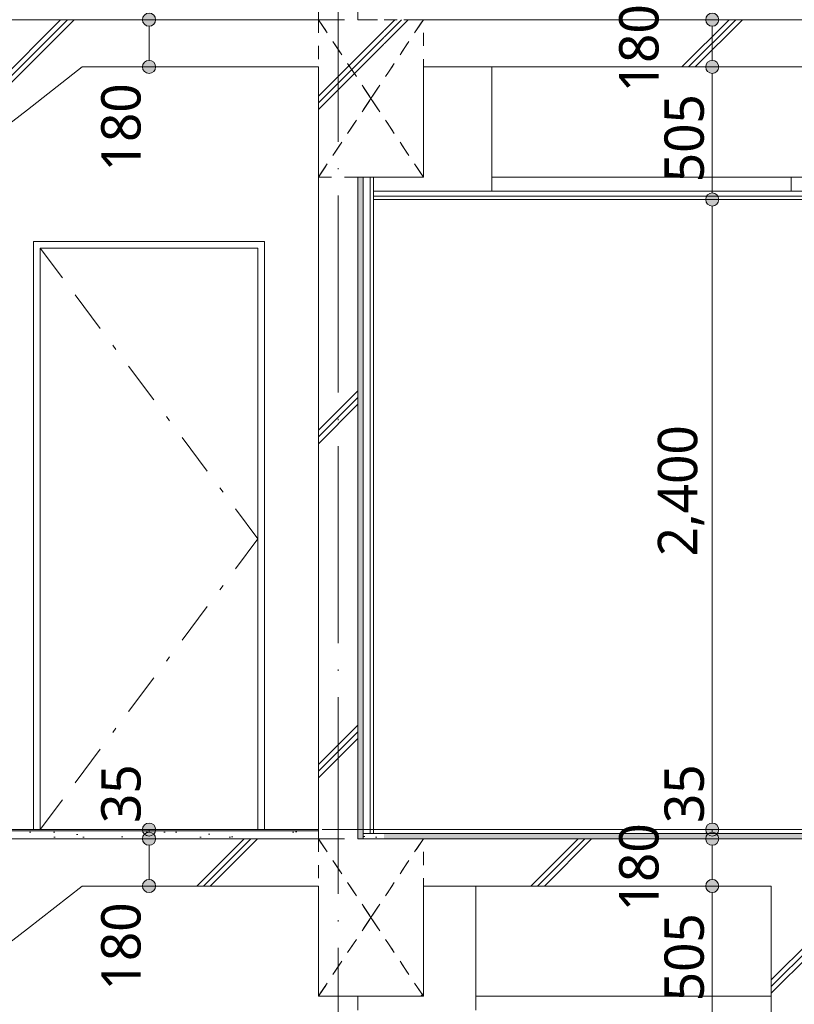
# Model space of a CAD drawing. Header units: millimetres. Extents: x 0 to 841, y 0 to 1188.
# Tile 9 of 98: x 192 to 251, y 263 to 338. Entities that reach past the tile are written whole.
import ezdxf
from ezdxf.xclip import XClip

# ---------------------------------------------------------------- set-up
doc = ezdxf.new("R2010")
doc.units = ezdxf.units.MM
doc.header["$MEASUREMENT"] = 0
doc.header["$XCLIPFRAME"] = 0
for name, pattern in [('Wipeout_Contour', [1000, 0, -1000]), ('二倍長一点鎖線', [10.5, 5, -2, 1.5, -2]), ('通り芯', [19, 15, -2, 0, -2]), ('ＪＷ点線１', [2, 1, -1])]:
    doc.linetypes.add(name, pattern=pattern)
for name, color, linetype in [('スラブ', 7, 'Continuous'), ('壁-躯体', 7, 'Continuous'), ('天井', 7, 'Continuous'), ('寸法', 7, 'Continuous'), ('床', 7, 'Continuous'), ('梁', 7, 'Continuous'), ('階段', 7, 'Continuous')]:
    doc.layers.add(name, color=color, linetype=linetype)
for name, color, linetype, lineweight, true_color in [('スラブ_ペン_番号__169', 253, 'Continuous', 5, 0xaaaaaa), ('壁-躯体_ペン_番号__161', 251, 'Continuous', 5, 0x6a6a6a), ('壁-躯体_ペン_番号__169', 253, 'Continuous', 5, 0xaaaaaa), ('壁-躯体_ペン_番号__174', 253, 'Continuous', 5, 0xaaaaaa), ('壁-躯体_ペン_番号__63', 251, 'Continuous', 5, 0x6a6a6a), ('壁-躯体_ペン_番号__85', 251, 'Continuous', 5, 0x6a6a6a), ('壁-躯体_ペン_番号__87', 251, 'Continuous', 5, 0x6a6a6a), ('天井_ペン_番号__161', 251, 'Continuous', 5, 0x6a6a6a), ('寸法_ペン_番号__85', 251, 'Continuous', 5, 0x6a6a6a), ('床_ペン_番号__161', 251, 'Continuous', 5, 0x6a6a6a), ('床_ペン_番号__169', 253, 'Continuous', 5, 0xaaaaaa), ('柱_ペン_番号__88', 251, 'Continuous', 5, 0x6a6a6a), ('梁_ペン_番号__169', 253, 'Continuous', 5, 0xaaaaaa), ('梁_ペン_番号__90', 251, 'Continuous', 5, 0x6a6a6a), ('線_ペン_番号__85', 251, 'Continuous', 5, 0x6a6a6a), ('階段_ペン_番号__169', 253, 'Continuous', 5, 0xaaaaaa)]:
    doc.layers.add(name, color=color, linetype=linetype, lineweight=lineweight, true_color=true_color)
for name, color, linetype, lineweight in [('スラブ_ペン_番号__29', 7, 'Continuous', 15), ('壁-躯体_ペン_番号__141', 7, 'Continuous', 15), ('壁-躯体_ペン_番号__27', 7, 'Continuous', 15), ('天井_ペン_番号__141', 7, 'Continuous', 15), ('寸法_ペン_番号__45', 7, 'Continuous', 13), ('寸法_ペン_番号__46', 7, 'Continuous', 13), ('床_ペン_番号__141', 7, 'Continuous', 15), ('梁_ペン_番号__30', 7, 'Continuous', 15), ('梁_ペン_番号__41', 7, 'Continuous', 13), ('通り芯_ペン_番号__139', 8, 'Continuous', 5), ('階段_ペン_番号__31', 7, 'Continuous', 15)]:
    doc.layers.add(name, color=color, linetype=linetype, lineweight=lineweight)
doc.styles.add('GENERATED_STYLE_1', font='meiryo.ttc')
pattern_1 = [(45, (121.78, 213.639), (-12.7279, 12.7279), []), (45, (121.525, 213.894), (-12.7279, 12.7279), []), (45, (121.27, 214.148), (-12.7279, 12.7279), [])]
pattern_2 = [(45, (121.7799, 217.139), (-1.113693, 1.113693), [0, -1.05, 0, -1.575]), (110, (125.2799, 217.139), (1.480016, 0.538682), [0, -0.77, 0, -1.33])]

# ---------------------------------------------------------------- blocks, each defined once
blk = doc.blocks.new('*X87')
at = {"layer": '壁-躯体_ペン_番号__174', "linetype": 'Continuous', "lineweight": 5, "true_color": 0xaaaaaa}
blk.add_hatch(color=253, dxfattribs=at).paths.add_polyline_path([(217.68, 326.439), (217.28, 326.439), (217.28, 276.039), (217.68, 276.039)])
blk = doc.blocks.new('図面_7_7', base_point=(216.78, 313.239))
at = {"layer": '壁-躯体_ペン_番号__63', "color": 251, "linetype": 'Continuous', "lineweight": 5, "true_color": 0x6a6a6a}
for p, q in [((202.939, 307.883), (202.699, 308.203)), ((205.818, 304.042), (203.899, 306.603)), ((207.017, 302.442), (206.777, 302.762)), ((209.68, 298.889), (207.977, 301.162)), ((209.68, 298.889), (207.977, 296.616)), ((207.017, 295.336), (206.777, 295.016)), ((205.818, 293.736), (203.899, 291.175)), ((202.939, 289.895), (202.699, 289.574)), ((201.74, 288.294), (199.821, 285.733)), ((198.861, 284.453), (198.621, 284.133)), ((197.662, 282.853), (195.743, 280.292))]:
    blk.add_line(p, q, dxfattribs=at)
at = {"layer": '寸法_ペン_番号__85', "color": 251, "linetype": 'Continuous', "lineweight": 5, "true_color": 0x6a6a6a}
for p, q in [((244.28, 324.239), (244.28, 277.239)), ((244.28, 271.939), (244.28, 262.839))]:
    blk.add_line(p, q, dxfattribs=at)
at = {"layer": '梁_ペン_番号__90', "color": 251, "linetype": 'Continuous', "lineweight": 5, "true_color": 0x6a6a6a}
blk.add_line((227.48, 326.439), (318.38, 326.439), dxfattribs=at)
at = {"layer": '寸法_ペン_番号__46', "color": 7, "linetype": 'Continuous', "lineweight": 13, "char_height": 3, "attachment_point": 7, "rotation": 90, "style": 'GENERATED_STYLE_1'}
for s, insert, width in [('\\A1;{\\pql;\\fMeiryo|b0|i0|c128|p0;\\W1.000000;505}', (243.68, 326.062), 7.45314), ('\\A1;{\\pql;\\fMeiryo|b0|i0|c128|p0;\\W1.000000;2,400}', (243.68, 297.556), 11.334), ('\\A1;{\\pql;\\fMeiryo|b0|i0|c128|p0;\\W1.000000;35}', (200.78, 277.239), 4.96878), ('\\A1;{\\pql;\\fMeiryo|b0|i0|c128|p0;\\W1.000000;35}', (243.68, 277.239), 4.96878), ('\\A1;{\\pql;\\fMeiryo|b0|i0|c128|p0;\\W1.000000;505}', (243.68, 263.662), 7.45314)]:
    blk.add_mtext(s, dxfattribs=dict(at, insert=insert, width=width))
at = {"color": 254, "linetype": 'Wipeout_Contour', "lineweight": 0, "ltscale": 1483.298762}
blk.add_wipeout([(214.28, 326.439), (214.28, 276.039), (217.28, 276.039), (217.28, 326.439)], dxfattribs=at).dxf.layer = '壁-躯体'
at = {"color": 254, "linetype": 'Wipeout_Contour', "lineweight": 0, "ltscale": 1489.957535}
blk.add_wipeout([(218.23, 326.439), (218.23, 276.439), (218.48, 276.439), (218.48, 326.439)], dxfattribs=at).dxf.layer = '壁-躯体'
at = {"color": 254, "linetype": 'Wipeout_Contour', "lineweight": 0, "ltscale": 1397.942805}
blk.add_wipeout([(248.78, 213.639), (251.78, 213.639), (251.78, 272.439), (248.78, 272.439)], dxfattribs=at).dxf.layer = '壁-躯体'
at = {"color": 254, "linetype": 'Wipeout_Contour', "lineweight": 0, "ltscale": 15255.492816}
blk.add_wipeout([(189.573, 338.439), (190.061, 334.539), (184.573, 334.539), (185.061, 330.639), (179.573, 330.639), (180.061, 326.739), (174.573, 326.739), (175.061, 322.839), (169.573, 322.839), (170.061, 318.939), (164.573, 318.939), (165.061, 315.039), (159.573, 315.039), (160.061, 311.139), (154.573, 311.139), (155.061, 307.239), (153.78, 307.239), (153.78, 303.639), (156.299, 303.639), (157.113, 304.274), (158.78, 305.574), (160.447, 306.874), (162.113, 308.174), (163.78, 309.474), (165.447, 310.774), (167.113, 312.074), (168.78, 313.374), (170.447, 314.674), (172.113, 315.974), (173.78, 317.274), (175.447, 318.574), (177.113, 319.874), (178.78, 321.174), (180.447, 322.474), (182.113, 323.774), (183.78, 325.074), (185.447, 326.374), (187.113, 327.674), (188.78, 328.974), (190.447, 330.274), (192.113, 331.574), (200.914, 338.439)], dxfattribs=at).dxf.layer = '階段'
at = {"layer": '壁-躯体_ペン_番号__169', "linetype": 'Continuous', "lineweight": 5, "true_color": 0xaaaaaa}
h = blk.add_hatch(dxfattribs=at)
h.set_pattern_fill('コンクリート_構造2_0007', color=253, style=0, pattern_type=2)
h.set_pattern_definition(pattern_1)
h.paths.add_polyline_path([(214.28, 326.439), (214.28, 276.039), (217.28, 276.039), (217.28, 326.439)])
h = blk.add_hatch(dxfattribs=at)
h.set_pattern_fill('コンクリート_構造2_0007', color=253, style=0, pattern_type=2)
h.set_pattern_definition(pattern_1)
h.paths.add_polyline_path([(248.78, 213.639), (251.78, 213.639), (251.78, 272.439), (248.78, 272.439)])
at = {"layer": '階段_ペン_番号__169', "linetype": 'Continuous', "lineweight": 5, "true_color": 0xaaaaaa}
h = blk.add_hatch(dxfattribs=at)
h.set_pattern_fill('コンクリート_構造2_0007', color=253, style=0, pattern_type=2)
h.set_pattern_definition(pattern_1)
h.paths.add_polyline_path([(189.573, 338.439), (190.061, 334.539), (184.573, 334.539), (185.061, 330.639), (179.573, 330.639), (180.061, 326.739), (174.573, 326.739), (175.061, 322.839), (169.573, 322.839), (170.061, 318.939), (164.573, 318.939), (165.061, 315.039), (159.573, 315.039), (160.061, 311.139), (154.573, 311.139), (155.061, 307.239), (153.78, 307.239), (153.78, 303.639), (156.299, 303.639), (157.113, 304.274), (158.78, 305.574), (160.447, 306.874), (162.113, 308.174), (163.78, 309.474), (165.447, 310.774), (167.113, 312.074), (168.78, 313.374), (170.447, 314.674), (172.113, 315.974), (173.78, 317.274), (175.447, 318.574), (177.113, 319.874), (178.78, 321.174), (180.447, 322.474), (182.113, 323.774), (183.78, 325.074), (185.447, 326.374), (187.113, 327.674), (188.78, 328.974), (190.447, 330.274), (192.113, 331.574), (200.914, 338.439)])
at = {"layer": '壁-躯体_ペン_番号__63', "color": 251, "linetype": 'Continuous', "lineweight": 5, "true_color": 0x6a6a6a}
for p, q in [((210.18, 321.539), (192.58, 321.539)), ((194.783, 318.766), (193.08, 321.039)), ((193.08, 321.039), (209.68, 321.039)), ((197.662, 314.925), (195.743, 317.486)), ((198.861, 313.325), (198.621, 313.645)), ((201.74, 309.484), (199.821, 312.045))]:
    blk.add_line(p, q, dxfattribs=at)
at = {"layer": '梁_ペン_番号__90', "color": 251, "linetype": 'Continuous', "lineweight": 5, "true_color": 0x6a6a6a}
blk.add_line((226.28, 264.039), (248.78, 264.039), dxfattribs=at)
at = {"layer": '寸法_ペン_番号__46', "color": 7, "linetype": 'Continuous', "lineweight": 13, "insert": (200.78, 326.886), "char_height": 3, "width": 7.45314, "attachment_point": 7, "rotation": 90, "style": 'GENERATED_STYLE_1'}
blk.add_mtext('\\A1;{\\pql;\\fMeiryo|b0|i0|c128|p0;\\W1.000000;180}', dxfattribs=at)
at = {"color": 254, "linetype": 'Wipeout_Contour', "lineweight": 0, "ltscale": 1489.017259}
blk.add_wipeout([(217.68, 326.439), (217.68, 276.439), (218.23, 276.439), (218.23, 326.439)], dxfattribs=at).dxf.layer = '壁-躯体'
at = {"color": 254, "linetype": 'Wipeout_Contour', "lineweight": 0, "ltscale": 1487.273287}
blk.add_wipeout([(217.68, 326.439), (217.28, 326.439), (217.28, 276.039), (217.68, 276.039)], dxfattribs=at).dxf.layer = '壁-躯体'
at = {"color": 254, "linetype": 'Wipeout_Contour', "lineweight": 0, "ltscale": 1566.882883}
blk.add_wipeout([(219.28, 324.989), (218.48, 324.989), (218.48, 324.739), (219.28, 324.739)], dxfattribs=at).dxf.layer = '天井'
at = {"color": 254, "linetype": 'Wipeout_Contour', "lineweight": 0, "ltscale": 1368.720018}
blk.add_wipeout([(188.792, 276.639), (188.868, 276.039), (214.28, 276.039), (214.28, 276.639)], dxfattribs=at).dxf.layer = '床'
at = {"layer": '床_ペン_番号__169', "linetype": 'Continuous', "lineweight": 5, "true_color": 0xaaaaaa}
h = blk.add_hatch(dxfattribs=at)
h.set_pattern_fill('切石_0007', color=253, style=0, pattern_type=2)
h.set_pattern_definition(pattern_2)
h.paths.add_polyline_path([(188.792, 276.639), (188.868, 276.039), (214.28, 276.039), (214.28, 276.639)])
at = {"layer": '壁-躯体', "color": 7, "linetype": 'Continuous', "lineweight": 5}
blk.add_blockref('*X87', (0, 0), dxfattribs=at)
at = {"color": 254, "linetype": 'Wipeout_Contour', "lineweight": 0, "ltscale": 1693.505102}
blk.add_wipeout([(219.28, 324.989), (219.28, 324.739), (318.38, 324.739), (318.38, 324.989)], dxfattribs=at).dxf.layer = '天井'
at = {"color": 254, "linetype": 'Wipeout_Contour', "lineweight": 0, "ltscale": 1567.927871}
blk.add_wipeout([(219.28, 325.369), (218.48, 325.369), (218.48, 324.989), (219.28, 324.989)], dxfattribs=at).dxf.layer = '天井'
at = {"color": 254, "linetype": 'Wipeout_Contour', "lineweight": 0, "ltscale": 1369.803888}
blk.add_wipeout([(188.78, 276.739), (188.792, 276.639), (214.28, 276.639), (214.28, 276.739)], dxfattribs=at).dxf.layer = '床'
at = {"color": 254, "linetype": 'Wipeout_Contour', "lineweight": 0, "ltscale": 1761.525368}
blk.add_wipeout([(218.48, 276.439), (217.68, 276.439), (217.68, 276.039), (219.28, 276.039), (219.28, 276.439)], dxfattribs=at).dxf.layer = '床'
at = {"color": 254, "linetype": 'Wipeout_Contour', "lineweight": 0, "ltscale": 1587.554966}
blk.add_wipeout([(219.28, 338.439), (214.28, 338.439), (214.28, 326.439), (219.28, 326.439)], dxfattribs=at).dxf.layer = '梁'
at = {"color": 254, "linetype": 'Wipeout_Contour', "lineweight": 0, "ltscale": 13010.790176}
blk.add_wipeout([(189.573, 276.039), (190.061, 272.139), (184.573, 272.139), (185.061, 268.239), (179.573, 268.239), (180.061, 264.339), (174.573, 264.339), (175.061, 260.439), (169.573, 260.439), (170.061, 256.539), (164.573, 256.539), (165.061, 252.639), (159.573, 252.639), (160.061, 248.739), (154.573, 248.739), (155.061, 244.839), (153.78, 244.839), (153.78, 241.239), (156.299, 241.239), (157.113, 241.874), (158.78, 243.174), (160.447, 244.474), (162.113, 245.774), (163.78, 247.074), (165.447, 248.374), (167.113, 249.674), (168.78, 250.974), (170.447, 252.274), (172.113, 253.574), (173.78, 254.874), (175.447, 256.174), (177.113, 257.474), (178.78, 258.774), (180.447, 260.074), (182.113, 261.374), (183.78, 262.674), (185.447, 263.974), (187.113, 265.274), (188.78, 266.574), (190.447, 267.874), (192.113, 269.174), (200.914, 276.039)], dxfattribs=at).dxf.layer = '階段'
at = {"layer": '床_ペン_番号__169', "linetype": 'Continuous', "lineweight": 5, "true_color": 0xaaaaaa}
h = blk.add_hatch(dxfattribs=at)
h.set_pattern_fill('切石_0007', color=253, style=0, pattern_type=2)
h.set_pattern_definition(pattern_2)
h.paths.add_polyline_path([(218.48, 276.439), (217.68, 276.439), (217.68, 276.039), (219.28, 276.039), (219.28, 276.439)])
at = {"layer": '梁_ペン_番号__169', "linetype": 'Continuous', "lineweight": 5, "true_color": 0xaaaaaa}
h = blk.add_hatch(dxfattribs=at)
h.set_pattern_fill('コンクリート_構造2_0007', color=253, style=0, pattern_type=2)
h.set_pattern_definition(pattern_1)
h.paths.add_polyline_path([(219.28, 338.439), (214.28, 338.439), (214.28, 326.439), (219.28, 326.439)])
at = {"layer": '階段_ペン_番号__169', "linetype": 'Continuous', "lineweight": 5, "true_color": 0xaaaaaa}
h = blk.add_hatch(dxfattribs=at)
h.set_pattern_fill('コンクリート_構造2_0007', color=253, style=0, pattern_type=2)
h.set_pattern_definition(pattern_1)
h.paths.add_polyline_path([(189.573, 276.039), (190.061, 272.139), (184.573, 272.139), (185.061, 268.239), (179.573, 268.239), (180.061, 264.339), (174.573, 264.339), (175.061, 260.439), (169.573, 260.439), (170.061, 256.539), (164.573, 256.539), (165.061, 252.639), (159.573, 252.639), (160.061, 248.739), (154.573, 248.739), (155.061, 244.839), (153.78, 244.839), (153.78, 241.239), (156.299, 241.239), (157.113, 241.874), (158.78, 243.174), (160.447, 244.474), (162.113, 245.774), (163.78, 247.074), (165.447, 248.374), (167.113, 249.674), (168.78, 250.974), (170.447, 252.274), (172.113, 253.574), (173.78, 254.874), (175.447, 256.174), (177.113, 257.474), (178.78, 258.774), (180.447, 260.074), (182.113, 261.374), (183.78, 262.674), (185.447, 263.974), (187.113, 265.274), (188.78, 266.574), (190.447, 267.874), (192.113, 269.174), (200.914, 276.039)])
at = {"layer": '壁-躯体_ペン_番号__141', "color": 7, "linetype": 'Continuous', "lineweight": 15}
blk.add_line((217.28, 388.839), (217.28, 338.439), dxfattribs=at)
at = {"layer": '壁-躯体_ペン_番号__63', "color": 251, "linetype": 'Continuous', "lineweight": 5, "true_color": 0x6a6a6a}
for p, q in [((192.58, 321.539), (192.58, 276.739)), ((210.18, 276.739), (210.18, 321.539)), ((193.08, 276.739), (193.08, 321.039)), ((209.68, 321.039), (209.68, 276.739)), ((194.783, 279.012), (193.08, 276.739))]:
    blk.add_line(p, q, dxfattribs=at)
at = {"layer": '寸法_ペン_番号__85', "color": 251, "linetype": 'Continuous', "lineweight": 5, "true_color": 0x6a6a6a}
blk.add_line((201.38, 276.739), (201.38, 276.539), dxfattribs=at)
at = {"layer": '床_ペン_番号__141', "color": 7, "linetype": 'Continuous', "lineweight": 15}
blk.add_line((214.28, 276.739), (188.78, 276.739), dxfattribs=at)
at = {"layer": '床_ペン_番号__161', "color": 251, "linetype": 'Continuous', "lineweight": 5, "true_color": 0x6a6a6a}
blk.add_line((214.28, 276.639), (188.792, 276.639), dxfattribs=at)
at = {"layer": '梁_ペン_番号__30', "color": 7, "linetype": 'Continuous', "lineweight": 15}
for p, q in [((217.68, 338.439), (217.28, 338.439)), ((217.68, 326.439), (217.28, 326.439))]:
    blk.add_line(p, q, dxfattribs=at)
at = {"layer": '梁_ペン_番号__41', "color": 7, "linetype": 'ＪＷ点線１', "lineweight": 13}
for p, q in [((218.28, 332.439), (214.28, 326.439)), ((214.28, 326.439), (218.28, 332.439))]:
    blk.add_line(p, q, dxfattribs=at)
at = {"layer": '寸法_ペン_番号__46', "color": 7, "linetype": 'Continuous', "lineweight": 13, "insert": (200.78, 264.486), "char_height": 3, "width": 7.45314, "attachment_point": 7, "rotation": 90, "style": 'GENERATED_STYLE_1'}
blk.add_mtext('\\A1;{\\pql;\\fMeiryo|b0|i0|c128|p0;\\W1.000000;180}', dxfattribs=at)
at = {"color": 254, "linetype": 'Wipeout_Contour', "lineweight": 0, "ltscale": 1694.477389}
blk.add_wipeout([(219.28, 325.369), (219.28, 324.989), (318.38, 324.989), (318.38, 325.369)], dxfattribs=at).dxf.layer = '天井'
at = {"layer": '寸法', "linetype": 'Continuous', "lineweight": 0, "true_color": 0x000000}
blk.add_hatch(color=18, dxfattribs=at).paths.add_polyline_path([(243.78, 324.739), (243.818, 324.548), (243.926, 324.385), (244.089, 324.277), (244.28, 324.239), (244.471, 324.277), (244.633, 324.385), (244.742, 324.548), (244.78, 324.739), (244.742, 324.93), (244.633, 325.093), (244.471, 325.201), (244.28, 325.239), (244.089, 325.201), (243.926, 325.093), (243.818, 324.93)])
at = {"layer": '壁-躯体_ペン_番号__87', "color": 251, "linetype": 'Continuous', "lineweight": 5, "true_color": 0x6a6a6a}
blk.add_line((250.28, 325.369), (250.28, 326.439), dxfattribs=at)
at = {"layer": '天井_ペン_番号__141', "color": 7, "linetype": 'Continuous', "lineweight": 15, "flags": 128}
blk.add_lwpolyline([(299.08, 324.739), (219.28, 324.739), (218.48, 324.739)], dxfattribs=at)
at = {"layer": '天井_ペン_番号__161', "color": 251, "linetype": 'Continuous', "lineweight": 5, "true_color": 0x6a6a6a, "flags": 128}
for points in [[(318.38, 325.369), (219.28, 325.369), (218.48, 325.369)], [(318.38, 324.989), (219.28, 324.989), (218.48, 324.989)]]:
    blk.add_lwpolyline(points, dxfattribs=at)
at = {"layer": '寸法_ペン_番号__45', "color": 7, "linetype": 'Continuous', "lineweight": 13}
blk.add_circle((244.28, 324.739), 0.5, dxfattribs=at)
at = {"layer": '寸法_ペン_番号__85', "color": 251, "linetype": 'Continuous', "lineweight": 5, "true_color": 0x6a6a6a}
blk.add_line((244.28, 334.339), (244.28, 325.239), dxfattribs=at)
at = {"color": 254, "linetype": 'Wipeout_Contour', "lineweight": 0, "ltscale": 1579.670667}
blk.add_wipeout([(214.28, 338.439), (200.914, 338.439), (196.299, 334.839), (214.28, 334.839)], dxfattribs=at).dxf.layer = 'スラブ'
at = {"color": 254, "linetype": 'Wipeout_Contour', "lineweight": 0, "ltscale": 2395.379108}
blk.add_wipeout([(318.38, 276.439), (219.28, 276.439), (219.28, 276.039), (320.18, 276.039), (320.18, 276.439), (319.93, 276.439)], dxfattribs=at).dxf.layer = '床'
at = {"color": 254, "linetype": 'Wipeout_Contour', "lineweight": 0, "ltscale": 1596.339809}
blk.add_wipeout([(222.28, 338.439), (219.28, 338.439), (219.28, 326.439), (222.28, 326.439)], dxfattribs=at).dxf.layer = '梁'
at = {"layer": 'スラブ_ペン_番号__169', "linetype": 'Continuous', "lineweight": 5, "true_color": 0xaaaaaa}
h = blk.add_hatch(dxfattribs=at)
h.set_pattern_fill('コンクリート_構造2_0007', color=253, style=0, pattern_type=2)
h.set_pattern_definition(pattern_1)
h.paths.add_polyline_path([(214.28, 338.439), (200.914, 338.439), (196.299, 334.839), (214.28, 334.839)])
at = {"layer": '寸法', "linetype": 'Continuous', "lineweight": 0, "true_color": 0x000000}
for points in [[(200.88, 338.439), (200.918, 338.248), (201.026, 338.085), (201.189, 337.977), (201.38, 337.939), (201.571, 337.977), (201.733, 338.085), (201.842, 338.248), (201.88, 338.439), (201.842, 338.63), (201.733, 338.793), (201.571, 338.901), (201.38, 338.939), (201.189, 338.901), (201.026, 338.793), (200.918, 338.63)], [(200.88, 334.839), (200.918, 334.648), (201.026, 334.485), (201.189, 334.377), (201.38, 334.339), (201.571, 334.377), (201.733, 334.485), (201.842, 334.648), (201.88, 334.839), (201.842, 335.03), (201.733, 335.193), (201.571, 335.301), (201.38, 335.339), (201.189, 335.301), (201.026, 335.193), (200.918, 335.03)]]:
    blk.add_hatch(color=18, dxfattribs=at).paths.add_polyline_path(points)
at = {"layer": '床_ペン_番号__169', "linetype": 'Continuous', "lineweight": 5, "true_color": 0xaaaaaa}
h = blk.add_hatch(dxfattribs=at)
h.set_pattern_fill('切石_0007', color=253, style=0, pattern_type=2)
h.set_pattern_definition(pattern_2)
h.paths.add_polyline_path([(318.38, 276.439), (219.28, 276.439), (219.28, 276.039), (320.18, 276.039), (320.18, 276.439), (319.93, 276.439)])
at = {"layer": '梁_ペン_番号__169', "linetype": 'Continuous', "lineweight": 5, "true_color": 0xaaaaaa}
h = blk.add_hatch(dxfattribs=at)
h.set_pattern_fill('コンクリート_構造2_0007', color=253, style=0, pattern_type=2)
h.set_pattern_definition(pattern_1)
h.paths.add_polyline_path([(222.28, 338.439), (219.28, 338.439), (219.28, 326.439), (222.28, 326.439)])
at = {"layer": 'スラブ_ペン_番号__29', "color": 7, "linetype": 'Continuous', "lineweight": 15}
for p, q in [((214.28, 338.439), (200.914, 338.439)), ((214.28, 334.839), (196.299, 334.839))]:
    blk.add_line(p, q, dxfattribs=at)
at = {"layer": '壁-躯体_ペン_番号__141', "color": 7, "linetype": 'Continuous', "lineweight": 15}
blk.add_line((214.28, 388.839), (214.28, 338.439), dxfattribs=at)
at = {"layer": '寸法_ペン_番号__45', "color": 7, "linetype": 'Continuous', "lineweight": 13}
for centre in [(201.38, 338.439), (201.38, 334.839)]:
    blk.add_circle(centre, 0.5, dxfattribs=at)
at = {"layer": '寸法_ペン_番号__85', "color": 251, "linetype": 'Continuous', "lineweight": 5, "true_color": 0x6a6a6a}
blk.add_line((201.38, 337.939), (201.38, 335.339), dxfattribs=at)
at = {"layer": '梁_ペン_番号__30', "color": 7, "linetype": 'Continuous', "lineweight": 15}
blk.add_line((214.28, 334.839), (214.28, 326.439), dxfattribs=at)
at = {"layer": '梁_ペン_番号__30', "color": 7, "linetype": 'Continuous', "lineweight": 15, "flags": 128}
blk.add_lwpolyline([(222.28, 326.439), (219.28, 326.439), (217.68, 326.439)], dxfattribs=at)
at = {"layer": '梁_ペン_番号__41', "color": 7, "linetype": 'ＪＷ点線１', "lineweight": 13}
for p, q in [((214.28, 338.439), (218.28, 332.439)), ((214.28, 338.439), (214.28, 326.439)), ((218.28, 332.439), (214.28, 338.439)), ((222.28, 326.439), (218.28, 332.439)), ((218.28, 332.439), (222.28, 326.439)), ((214.28, 326.439), (222.28, 326.439))]:
    blk.add_line(p, q, dxfattribs=at)
at = {"layer": '階段_ペン_番号__31', "color": 7, "linetype": 'Continuous', "lineweight": 15}
blk.add_line((200.914, 338.439), (189.573, 338.439), dxfattribs=at)
at = {"layer": '階段_ペン_番号__31', "color": 7, "linetype": 'Continuous', "lineweight": 15, "flags": 128}
blk.add_lwpolyline([(196.299, 334.839), (192.113, 331.574), (190.447, 330.274), (188.78, 328.974), (187.113, 327.674), (185.447, 326.374), (183.78, 325.074), (182.113, 323.774), (180.447, 322.474), (178.78, 321.174), (177.113, 319.874), (175.447, 318.574), (173.78, 317.274), (172.113, 315.974), (170.447, 314.674), (168.78, 313.374), (167.113, 312.074), (165.447, 310.774), (163.78, 309.474), (162.113, 308.174), (160.447, 306.874), (158.78, 305.574), (157.113, 304.274), (156.299, 303.639)], dxfattribs=at)
at = {"color": 254, "linetype": 'Wipeout_Contour', "lineweight": 0, "ltscale": 1726.016021}
blk.add_wipeout([(222.28, 334.839), (312.98, 334.839), (312.98, 338.439), (222.28, 338.439)], dxfattribs=at).dxf.layer = 'スラブ'
at = {"color": 254, "linetype": 'Wipeout_Contour', "lineweight": 0, "ltscale": 1410.871796}
blk.add_wipeout([(218.48, 276.739), (218.48, 276.439), (219.28, 276.439), (219.28, 276.739)], dxfattribs=at).dxf.layer = '床'
at = {"color": 254, "linetype": 'Wipeout_Contour', "lineweight": 0, "ltscale": 1385.228208}
blk.add_wipeout([(219.28, 276.039), (214.28, 276.039), (214.28, 264.039), (219.28, 264.039)], dxfattribs=at).dxf.layer = '梁'
at = {"layer": 'スラブ_ペン_番号__169', "linetype": 'Continuous', "lineweight": 5, "true_color": 0xaaaaaa}
h = blk.add_hatch(dxfattribs=at)
h.set_pattern_fill('コンクリート_構造2_0007', color=253, style=0, pattern_type=2)
h.set_pattern_definition(pattern_1)
h.paths.add_polyline_path([(222.28, 334.839), (312.98, 334.839), (312.98, 338.439), (222.28, 338.439)])
at = {"layer": '寸法', "linetype": 'Continuous', "lineweight": 0, "true_color": 0x000000}
for points in [[(243.78, 338.439), (243.818, 338.248), (243.926, 338.085), (244.089, 337.977), (244.28, 337.939), (244.471, 337.977), (244.633, 338.085), (244.742, 338.248), (244.78, 338.439), (244.742, 338.63), (244.633, 338.793), (244.471, 338.901), (244.28, 338.939), (244.089, 338.901), (243.926, 338.793), (243.818, 338.63)], [(243.78, 334.839), (243.818, 334.648), (243.926, 334.485), (244.089, 334.377), (244.28, 334.339), (244.471, 334.377), (244.633, 334.485), (244.742, 334.648), (244.78, 334.839), (244.742, 335.03), (244.633, 335.193), (244.471, 335.301), (244.28, 335.339), (244.089, 335.301), (243.926, 335.193), (243.818, 335.03)]]:
    blk.add_hatch(color=18, dxfattribs=at).paths.add_polyline_path(points)
at = {"layer": '梁_ペン_番号__169', "linetype": 'Continuous', "lineweight": 5, "true_color": 0xaaaaaa}
h = blk.add_hatch(dxfattribs=at)
h.set_pattern_fill('コンクリート_構造2_0007', color=253, style=0, pattern_type=2)
h.set_pattern_definition(pattern_1)
h.paths.add_polyline_path([(219.28, 276.039), (214.28, 276.039), (214.28, 264.039), (219.28, 264.039)])
at = {"layer": 'スラブ_ペン_番号__29', "color": 7, "linetype": 'Continuous', "lineweight": 15}
for p, q in [((312.98, 338.439), (222.28, 338.439)), ((312.98, 334.839), (222.28, 334.839))]:
    blk.add_line(p, q, dxfattribs=at)
at = {"layer": '壁-躯体_ペン_番号__141', "color": 7, "linetype": 'Continuous', "lineweight": 15}
for p, q in [((217.28, 326.439), (217.28, 276.039)), ((218.48, 326.439), (218.48, 276.739)), ((218.48, 276.739), (218.48, 276.439))]:
    blk.add_line(p, q, dxfattribs=at)
at = {"layer": '壁-躯体_ペン_番号__161', "color": 251, "linetype": 'Continuous', "lineweight": 5, "true_color": 0x6a6a6a}
blk.add_line((218.23, 326.439), (218.23, 276.439), dxfattribs=at)
at = {"layer": '壁-躯体_ペン_番号__161', "color": 251, "linetype": 'Continuous', "lineweight": 5, "true_color": 0x6a6a6a, "flags": 128}
blk.add_lwpolyline([(217.68, 326.439), (217.68, 276.439), (217.68, 276.039)], dxfattribs=at)
at = {"layer": '壁-躯体_ペン_番号__87', "color": 251, "linetype": 'Continuous', "lineweight": 5, "true_color": 0x6a6a6a}
blk.add_line((217.28, 262.969), (217.28, 264.039), dxfattribs=at)
at = {"layer": '寸法_ペン_番号__45', "color": 7, "linetype": 'Continuous', "lineweight": 13}
for centre in [(244.28, 338.439), (244.28, 334.839)]:
    blk.add_circle(centre, 0.5, dxfattribs=at)
at = {"layer": '寸法_ペン_番号__85', "color": 251, "linetype": 'Continuous', "lineweight": 5, "true_color": 0x6a6a6a}
blk.add_line((244.28, 337.939), (244.28, 335.339), dxfattribs=at)
at = {"layer": '柱_ペン_番号__88', "color": 251, "linetype": 'Continuous', "lineweight": 5, "true_color": 0x6a6a6a}
blk.add_line((227.48, 325.369), (227.48, 334.839), dxfattribs=at)
at = {"layer": '梁_ペン_番号__30', "color": 7, "linetype": 'Continuous', "lineweight": 15}
for p, q in [((222.28, 334.839), (222.28, 326.439)), ((217.68, 276.039), (217.28, 276.039))]:
    blk.add_line(p, q, dxfattribs=at)
at = {"layer": '梁_ペン_番号__41', "color": 7, "linetype": 'ＪＷ点線１', "lineweight": 13}
for p, q in [((222.28, 338.439), (214.28, 338.439)), ((222.28, 338.439), (218.28, 332.439)), ((218.28, 332.439), (222.28, 338.439)), ((222.28, 326.439), (222.28, 338.439)), ((218.28, 270.039), (214.28, 264.039)), ((214.28, 264.039), (218.28, 270.039))]:
    blk.add_line(p, q, dxfattribs=at)
at = {"layer": '線_ペン_番号__85', "color": 251, "linetype": '二倍長一点鎖線', "lineweight": 5, "true_color": 0x6a6a6a}
blk.add_line((31.78, 338.439), (401.78, 338.439), dxfattribs=at)
at = {"layer": '通り芯_ペン_番号__139', "color": 8, "linetype": '通り芯', "lineweight": 5}
blk.add_line((215.78, 477.839), (215.78, 158.639), dxfattribs=at)
at = {"layer": '寸法_ペン_番号__46', "color": 7, "linetype": 'Continuous', "lineweight": 13, "insert": (240.23, 332.912), "char_height": 3, "width": 7.45314, "attachment_point": 7, "rotation": 90, "style": 'GENERATED_STYLE_1'}
blk.add_mtext('\\A1;{\\pql;\\fMeiryo|b0|i0|c128|p0;\\W1.000000;180}', dxfattribs=at)
at = {"color": 254, "linetype": 'Wipeout_Contour', "lineweight": 0, "ltscale": 1549.291675}
blk.add_wipeout([(219.28, 276.739), (219.28, 276.439), (318.38, 276.439), (318.38, 276.739)], dxfattribs=at).dxf.layer = '床'
at = {"layer": '壁-躯体_ペン_番号__85', "color": 251, "linetype": '通り芯', "lineweight": 5, "true_color": 0x6a6a6a}
blk.add_line((61.78, 276.739), (401.78, 276.739), dxfattribs=at)
at = {"layer": '寸法_ペン_番号__85', "color": 251, "linetype": 'Continuous', "lineweight": 5, "true_color": 0x6a6a6a}
blk.add_line((244.28, 276.739), (244.28, 276.539), dxfattribs=at)
at = {"layer": '床_ペン_番号__141', "color": 7, "linetype": 'Continuous', "lineweight": 15, "flags": 128}
blk.add_lwpolyline([(318.38, 276.739), (299.6, 276.739), (298.88, 276.739), (219.28, 276.739), (218.48, 276.739)], dxfattribs=at)
at = {"layer": '床_ペン_番号__161', "color": 251, "linetype": 'Continuous', "lineweight": 5, "true_color": 0x6a6a6a, "flags": 128}
blk.add_lwpolyline([(318.38, 276.439), (219.28, 276.439), (218.48, 276.439), (217.68, 276.439)], dxfattribs=at)
at = {"color": 254, "linetype": 'Wipeout_Contour', "lineweight": 0, "ltscale": 1373.085989}
blk.add_wipeout([(214.28, 276.039), (200.914, 276.039), (196.299, 272.439), (214.28, 272.439)], dxfattribs=at).dxf.layer = 'スラブ'
at = {"color": 254, "linetype": 'Wipeout_Contour', "lineweight": 0, "ltscale": 1395.290084}
blk.add_wipeout([(222.28, 276.039), (219.28, 276.039), (219.28, 264.039), (222.28, 264.039)], dxfattribs=at).dxf.layer = '梁'
at = {"layer": 'スラブ_ペン_番号__169', "linetype": 'Continuous', "lineweight": 5, "true_color": 0xaaaaaa}
h = blk.add_hatch(dxfattribs=at)
h.set_pattern_fill('コンクリート_構造2_0007', color=253, style=0, pattern_type=2)
h.set_pattern_definition(pattern_1)
h.paths.add_polyline_path([(214.28, 276.039), (200.914, 276.039), (196.299, 272.439), (214.28, 272.439)])
at = {"layer": '寸法', "linetype": 'Continuous', "lineweight": 0, "true_color": 0x000000}
for points in [[(200.88, 276.739), (200.918, 276.548), (201.026, 276.385), (201.189, 276.277), (201.38, 276.239), (201.571, 276.277), (201.733, 276.385), (201.842, 276.548), (201.88, 276.739), (201.842, 276.93), (201.733, 277.093), (201.571, 277.201), (201.38, 277.239), (201.189, 277.201), (201.026, 277.093), (200.918, 276.93)], [(200.88, 276.039), (200.918, 275.848), (201.026, 275.685), (201.189, 275.577), (201.38, 275.539), (201.571, 275.577), (201.733, 275.685), (201.842, 275.848), (201.88, 276.039), (201.842, 276.23), (201.733, 276.393), (201.571, 276.501), (201.38, 276.539), (201.189, 276.501), (201.026, 276.393), (200.918, 276.23)], [(200.88, 272.439), (200.918, 272.248), (201.026, 272.085), (201.189, 271.977), (201.38, 271.939), (201.571, 271.977), (201.733, 272.085), (201.842, 272.248), (201.88, 272.439), (201.842, 272.63), (201.733, 272.793), (201.571, 272.901), (201.38, 272.939), (201.189, 272.901), (201.026, 272.793), (200.918, 272.63)]]:
    blk.add_hatch(color=18, dxfattribs=at).paths.add_polyline_path(points)
at = {"layer": '梁_ペン_番号__169', "linetype": 'Continuous', "lineweight": 5, "true_color": 0xaaaaaa}
h = blk.add_hatch(dxfattribs=at)
h.set_pattern_fill('コンクリート_構造2_0007', color=253, style=0, pattern_type=2)
h.set_pattern_definition(pattern_1)
h.paths.add_polyline_path([(222.28, 276.039), (219.28, 276.039), (219.28, 264.039), (222.28, 264.039)])
at = {"layer": 'スラブ_ペン_番号__29', "color": 7, "linetype": 'Continuous', "lineweight": 15}
for p, q in [((214.28, 276.039), (200.914, 276.039)), ((214.28, 272.439), (196.299, 272.439))]:
    blk.add_line(p, q, dxfattribs=at)
at = {"layer": '壁-躯体_ペン_番号__141', "color": 7, "linetype": 'Continuous', "lineweight": 15}
blk.add_line((214.28, 326.439), (214.28, 276.039), dxfattribs=at)
at = {"layer": '寸法_ペン_番号__45', "color": 7, "linetype": 'Continuous', "lineweight": 13}
for centre in [(201.38, 276.739), (201.38, 276.039), (201.38, 272.439)]:
    blk.add_circle(centre, 0.5, dxfattribs=at)
at = {"layer": '寸法_ペン_番号__85', "color": 251, "linetype": 'Continuous', "lineweight": 5, "true_color": 0x6a6a6a}
blk.add_line((201.38, 275.539), (201.38, 272.939), dxfattribs=at)
at = {"layer": '梁_ペン_番号__30', "color": 7, "linetype": 'Continuous', "lineweight": 15}
blk.add_line((214.28, 272.439), (214.28, 264.039), dxfattribs=at)
at = {"layer": '梁_ペン_番号__30', "color": 7, "linetype": 'Continuous', "lineweight": 15, "flags": 128}
blk.add_lwpolyline([(222.28, 264.039), (219.28, 264.039), (214.28, 264.039)], dxfattribs=at)
at = {"layer": '梁_ペン_番号__41', "color": 7, "linetype": 'ＪＷ点線１', "lineweight": 13}
for p, q in [((214.28, 276.039), (218.28, 270.039)), ((214.28, 276.039), (214.28, 264.039)), ((218.28, 270.039), (214.28, 276.039)), ((222.28, 264.039), (218.28, 270.039)), ((218.28, 270.039), (222.28, 264.039)), ((214.28, 264.039), (222.28, 264.039))]:
    blk.add_line(p, q, dxfattribs=at)
at = {"layer": '階段_ペン_番号__31', "color": 7, "linetype": 'Continuous', "lineweight": 15}
blk.add_line((200.914, 276.039), (189.573, 276.039), dxfattribs=at)
at = {"layer": '階段_ペン_番号__31', "color": 7, "linetype": 'Continuous', "lineweight": 15, "flags": 128}
blk.add_lwpolyline([(196.299, 272.439), (192.113, 269.174), (190.447, 267.874), (190.28, 267.744)], dxfattribs=at)
at = {"color": 254, "linetype": 'Wipeout_Contour', "lineweight": 0, "ltscale": 1538.163081}
blk.add_wipeout([(222.28, 272.439), (312.98, 272.439), (312.98, 276.039), (222.28, 276.039)], dxfattribs=at).dxf.layer = 'スラブ'
at = {"layer": 'スラブ_ペン_番号__169', "linetype": 'Continuous', "lineweight": 5, "true_color": 0xaaaaaa}
h = blk.add_hatch(dxfattribs=at)
h.set_pattern_fill('コンクリート_構造2_0007', color=253, style=0, pattern_type=2)
h.set_pattern_definition(pattern_1)
h.paths.add_polyline_path([(222.28, 272.439), (312.98, 272.439), (312.98, 276.039), (222.28, 276.039)])
at = {"layer": '寸法', "linetype": 'Continuous', "lineweight": 0, "true_color": 0x000000}
for points in [[(243.78, 276.739), (243.818, 276.548), (243.926, 276.385), (244.089, 276.277), (244.28, 276.239), (244.471, 276.277), (244.633, 276.385), (244.742, 276.548), (244.78, 276.739), (244.742, 276.93), (244.633, 277.093), (244.471, 277.201), (244.28, 277.239), (244.089, 277.201), (243.926, 277.093), (243.818, 276.93)], [(243.78, 276.039), (243.818, 275.848), (243.926, 275.685), (244.089, 275.577), (244.28, 275.539), (244.471, 275.577), (244.633, 275.685), (244.742, 275.848), (244.78, 276.039), (244.742, 276.23), (244.633, 276.393), (244.471, 276.501), (244.28, 276.539), (244.089, 276.501), (243.926, 276.393), (243.818, 276.23)], [(243.78, 272.439), (243.818, 272.248), (243.926, 272.085), (244.089, 271.977), (244.28, 271.939), (244.471, 271.977), (244.633, 272.085), (244.742, 272.248), (244.78, 272.439), (244.742, 272.63), (244.633, 272.793), (244.471, 272.901), (244.28, 272.939), (244.089, 272.901), (243.926, 272.793), (243.818, 272.63)]]:
    blk.add_hatch(color=18, dxfattribs=at).paths.add_polyline_path(points)
at = {"layer": 'スラブ_ペン_番号__29', "color": 7, "linetype": 'Continuous', "lineweight": 15}
for p, q in [((312.98, 276.039), (222.28, 276.039)), ((248.78, 272.439), (222.28, 272.439))]:
    blk.add_line(p, q, dxfattribs=at)
at = {"layer": '壁-躯体_ペン_番号__27', "color": 7, "linetype": 'Continuous', "lineweight": 15}
blk.add_line((248.78, 272.439), (248.78, 214.339), dxfattribs=at)
at = {"layer": '寸法_ペン_番号__45', "color": 7, "linetype": 'Continuous', "lineweight": 13}
for centre in [(244.28, 276.739), (244.28, 276.039), (244.28, 272.439)]:
    blk.add_circle(centre, 0.5, dxfattribs=at)
at = {"layer": '寸法_ペン_番号__85', "color": 251, "linetype": 'Continuous', "lineweight": 5, "true_color": 0x6a6a6a}
blk.add_line((244.28, 275.539), (244.28, 272.939), dxfattribs=at)
at = {"layer": '柱_ペン_番号__88', "color": 251, "linetype": 'Continuous', "lineweight": 5, "true_color": 0x6a6a6a}
blk.add_line((226.28, 262.969), (226.28, 272.439), dxfattribs=at)
at = {"layer": '梁_ペン_番号__30', "color": 7, "linetype": 'Continuous', "lineweight": 15}
blk.add_line((222.28, 272.439), (222.28, 264.039), dxfattribs=at)
at = {"layer": '梁_ペン_番号__30', "color": 7, "linetype": 'Continuous', "lineweight": 15, "flags": 128}
blk.add_lwpolyline([(222.28, 276.039), (219.28, 276.039), (217.68, 276.039)], dxfattribs=at)
at = {"layer": '梁_ペン_番号__41', "color": 7, "linetype": 'ＪＷ点線１', "lineweight": 13}
for p, q in [((222.28, 276.039), (214.28, 276.039)), ((222.28, 276.039), (218.28, 270.039)), ((218.28, 270.039), (222.28, 276.039)), ((222.28, 264.039), (222.28, 276.039))]:
    blk.add_line(p, q, dxfattribs=at)
at = {"layer": '線_ペン_番号__85', "color": 251, "linetype": '二倍長一点鎖線', "lineweight": 5, "true_color": 0x6a6a6a}
blk.add_line((31.78, 276.039), (401.78, 276.039), dxfattribs=at)
at = {"layer": '寸法_ペン_番号__46', "color": 7, "linetype": 'Continuous', "lineweight": 13, "insert": (240.23, 270.512), "char_height": 3, "width": 7.45314, "attachment_point": 7, "rotation": 90, "style": 'GENERATED_STYLE_1'}
blk.add_mtext('\\A1;{\\pql;\\fMeiryo|b0|i0|c128|p0;\\W1.000000;180}', dxfattribs=at)

msp = doc.modelspace()

# ---------------------------------------------------------------- block references
at = {"color": 7, "linetype": 'Continuous', "lineweight": 5}
ref = msp.add_blockref('図面_7_7', (216.78, 313.239), dxfattribs=at)
XClip(ref).set_block_clipping_path([(31.7799017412, 128.6389561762), (401.7799017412, 497.8389578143)])

doc.saveas('drawing.dxf')
